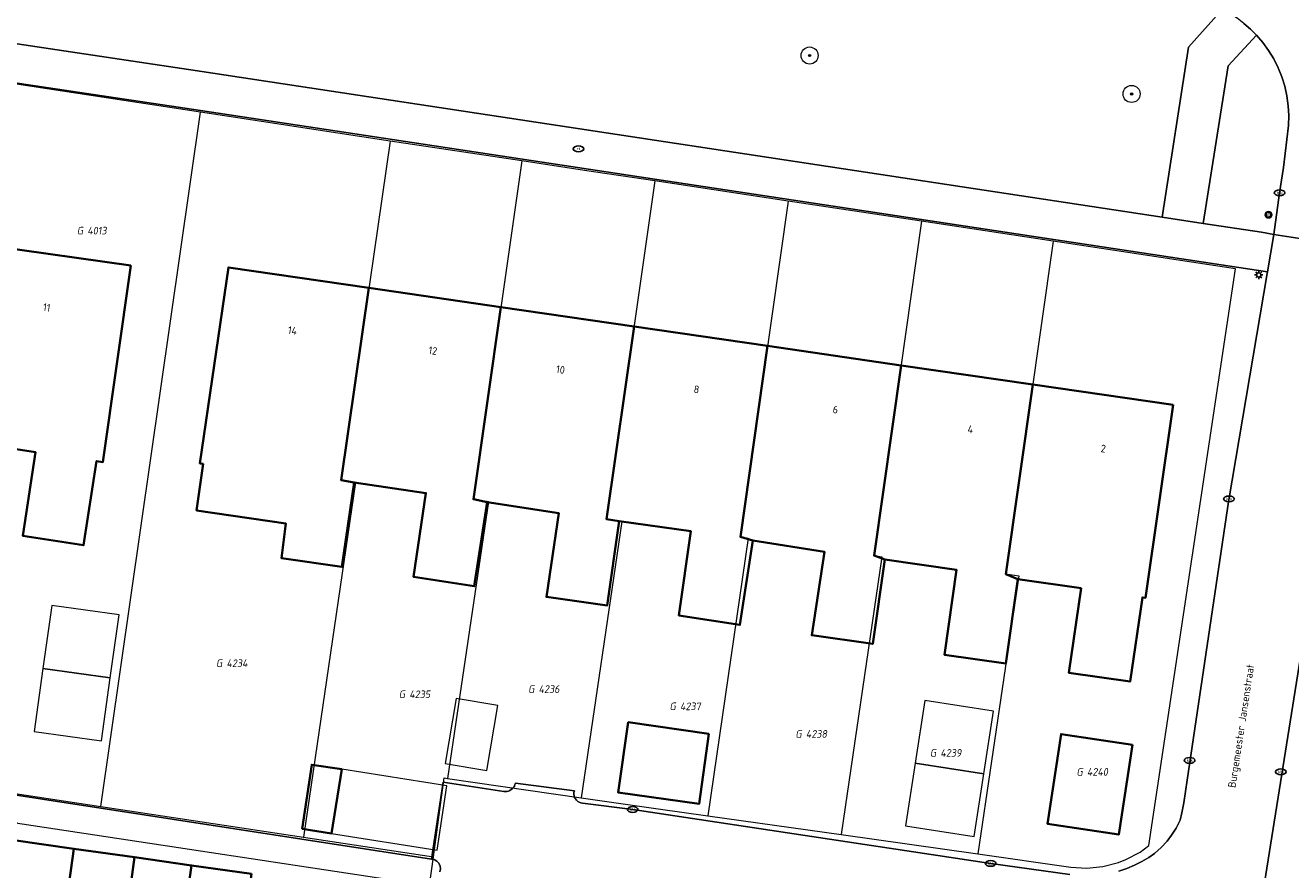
# Model space of a CAD drawing. Header units: metres. Extents: x 253395 to 254027, y 592765 to 593194.
# Tile 14 of 173: x 253451 to 253511, y 592853 to 592893. Entities that reach past the tile are written whole.
import ezdxf
from ezdxf.enums import TextEntityAlignment as Align
from ezdxf.lldxf.tags import DXFTag

# ---------------------------------------------------------------- set-up
doc = ezdxf.new("R2010")
doc.units = ezdxf.units.M
for name, color, linetype, lineweight in [('B-WE-GR-BOOM-S', 254, 'Continuous', 25), ('B-WE-IE-MEUBILAIR-S', 254, 'Continuous', 25), ('B-WE-KG-GRENS_PERCEEL-G', 254, 'KG-PERCEEL-SO', 18), ('B-WE-KG-GRENS_PERCEEL-S', 254, 'Continuous', 25), ('B-WE-OG-BEBOUWING-GV', 254, 'Continuous', 35), ('B-WE-OG-BEBOUWING-T18', 254, 'Continuous', 18), ('B-WE-OG-BEBOUWING_LUIFEL-GV', 254, 'Continuous', 18), ('B-WE-OG-BEBOUWING_OVERBOUWING-GV', 254, 'Continuous', 18), ('B-WE-OG-TERREIN_BEGROEID-GV', 254, 'Continuous', 18), ('B-WE-OG-TERREIN_ERF-GV', 254, 'Continuous', 18), ('B-WE-OG-TOPOGRAFIE-T18', 254, 'Continuous', 18), ('B-WE-VH-OPENVERHARDING-GV', 254, 'Continuous', 18)]:
    doc.layers.add(name, color=color, linetype=linetype, lineweight=lineweight)
doc.styles.add('NLCS-ISO', font='txt')
doc.styles.add('NLCS-ISO-M200-T18', font='txt', dxfattribs={"height": 0.36})
doc.styles.get("Standard").update_dxf_attribs({"font": 'simplex.shx'})
tags = doc.linetypes.add('KG-PERCEEL-SO', pattern='A,5.5,-2,["P",Standard,S=1.8,R=0,X=-0.5,Y=-0.9],-2,5.5,-2,[5,NLCS.SHX,S=0.75,R=0,X=0,Y=0],-2', length=19).pattern_tags.tags
tags[6] = DXFTag(74, 10)

# ---------------------------------------------------------------- blocks, each defined once
blk = doc.blocks.new('SIE-MEUBILAIR_BORD_VERKEER-SO')
blk.add_lwpolyline([(-0.5625, -0.5625), (0.5625, -0.5625), (0.5625, 0.5625), (-0.5625, 0.5625)], close=True)
at = {"style": 'NLCS-ISO'}
blk.add_text('vb', height=0.75, dxfattribs=at).set_placement((0, 0), align=Align.MIDDLE_CENTER)
blk = doc.blocks.new('SIE-MEUBILAIR_PAAL_VERKEERSBORD-SO')
blk.add_circle((0, 0), 0.75)
at = {"style": 'NLCS-ISO'}
blk.add_text('vb', height=0.75, dxfattribs=at).set_placement((0, 0.07), align=Align.MIDDLE_CENTER)
blk = doc.blocks.new('SIE-MEUBILAIR_PAAL_LICHTMAST-SO')
for points in [[(-0.62, 0), (-1, 0)], [(-0.71, 0.71), (-0.44, 0.44)], [(0, 1), (0, 0.62)], [(0.44, 0.44), (0.71, 0.71)], [(1, 0), (0.62, 0)], [(-0.71, -0.71), (-0.44, -0.44)], [(0, -0.62), (0, -1)], [(0.44, -0.44), (0.71, -0.71)]]:
    blk.add_lwpolyline(points)
blk.add_circle((0, 0), 0.5)
blk = doc.blocks.new('SIE-MEUBILAIR_PUT_RIOOLPUT-SO')
blk.add_ellipse((0, 0), major_axis=(1.25, 0), ratio=0.54)
at = {"style": 'NLCS-ISO'}
blk.add_text('ri', height=0.75, dxfattribs=at).set_placement((-0.04, 0.07), align=Align.MIDDLE_CENTER)
blk = doc.blocks.new('SIE-MEUBILAIR_PUT_KOLK-SO')
blk.add_ellipse((0, 0), major_axis=(1.25, 0), ratio=0.54)
at = {"style": 'NLCS-ISO'}
blk.add_text('klk', height=0.75, dxfattribs=at).set_placement((0.03, 0), align=Align.MIDDLE_CENTER)
blk = doc.blocks.new('SGR-BOOM_GBKN-SO')
at = {"linetype": 'ByBlock', "lineweight": 18}
h = blk.add_hatch(color=0, dxfattribs=at)
h.dxf.hatch_style = 1
edge = h.paths.add_edge_path()
edge.add_arc((0, 0), 0.25, 0, 360)
at = {"color": 0, "linetype": 'ByBlock', "lineweight": 18}
for radius in [2, 0.25]:
    blk.add_circle((0, 0), radius, dxfattribs=at)
at = {"color": 0, "linetype": 'ByBlock', "lineweight": 18, "style": 'NLCS-ISO'}
blk.add_attdef('SOORT', (2.5, 0), '', height=1.5, dxfattribs=at)
blk = doc.blocks.new('SKG-PERCEELNUMMER-SO')
at = {"style": 'NLCS-ISO', "oblique": 10, "flags": 1}
for tag, p in [('GEMEENTECODE', (0, 2.55)), ('PERCEELGROOTTE', (0, -2.45))]:
    blk.add_attdef(tag, text='', height=1.8, dxfattribs=at).set_placement(p, align=Align.MIDDLE_CENTER)
at = {"style": 'NLCS-ISO', "oblique": 10}
blk.add_attdef('SECTIE', text='', height=1.8, dxfattribs=at).set_placement((-0.5, 0), align=Align.MIDDLE_RIGHT)
blk.add_attdef('PERCEELNUMMER', text='', height=1.8, dxfattribs=at).set_placement((0.5, 0), align=Align.MIDDLE_LEFT)

msp = doc.modelspace()

# ---------------------------------------------------------------- linework, layer by layer
at = {"layer": 'B-WE-KG-GRENS_PERCEEL-G'}
for points in [[(253459.417, 592888.604), (253450.781, 592889.922)], [(253454.749, 592855.995), (253459.417, 592888.604)], [(253468.323, 592887.246), (253459.417, 592888.604)], [(253468.323, 592887.246), (253466.028, 592871.327), (253466.703, 592871.228), (253464.253, 592854.559)], [(253474.519, 592886.323), (253468.323, 592887.246)], [(253474.519, 592886.323), (253472.243, 592870.43), (253472.944, 592870.327), (253471.025, 592857.311)], [(253480.758, 592885.372), (253477.46, 592885.855), (253474.519, 592886.323)], [(253480.758, 592885.372), (253478.494, 592869.492), (253479.215, 592869.386), (253477.302, 592856.411)], [(253487.026, 592884.424), (253480.758, 592885.372)], [(253487.026, 592884.424), (253484.779, 592868.658), (253485.15, 592868.604), (253483.244, 592855.571)], [(253493.291, 592883.478), (253487.026, 592884.424)], [(253493.291, 592883.478), (253491.058, 592867.781), (253491.417, 592867.728), (253489.504, 592854.687)], [(253499.474, 592882.543), (253493.291, 592883.478)], [(253499.474, 592882.543), (253497.238, 592866.919), (253497.853, 592866.829), (253495.929, 592853.778)], [(253503.554, 592853.86), (253503.957, 592854.163), (253508.027, 592881.25), (253499.474, 592882.543)], [(253412.454, 592861.02), (253470.183, 592852.297)], [(253446.472, 592857.246), (253454.749, 592855.995)], [(253470.365, 592853.635), (253470.863, 592857.355), (253471.025, 592857.311)], [(253471.025, 592857.311), (253477.302, 592856.411)], [(253454.749, 592855.995), (253464.253, 592854.559)], [(253477.302, 592856.411), (253480.921, 592855.899)], [(253480.921, 592855.899), (253483.244, 592855.571)], [(253483.244, 592855.571), (253489.504, 592854.687)], [(253464.253, 592854.559), (253470.365, 592853.635)], [(253489.504, 592854.687), (253495.929, 592853.778)], [(253470.183, 592852.297), (253470.365, 592853.635)], [(253495.929, 592853.778), (253500.294, 592853.161)], [(253502.886, 592853.508), (253503.554, 592853.86)], [(253500.294, 592853.161), (253501.048, 592853.114), (253501.801, 592853.185)], [(253501.801, 592853.185), (253502.533, 592853.372), (253502.886, 592853.508)]]:
    msp.add_lwpolyline(points, dxfattribs=at)
at = {"layer": 'B-WE-OG-BEBOUWING-GV'}
for points in [[(253456.148, 592881.395), (253449.702, 592882.313), (253448.313, 592873.147), (253451.674, 592872.637), (253451.081, 592868.705), (253453.932, 592868.267), (253454.54, 592872.22), (253454.837, 592872.175)], [(253467.328, 592880.352), (253460.736, 592881.312), (253459.397, 592872.108), (253459.546, 592872.087), (253459.239, 592869.9), (253463.437, 592869.281), (253463.219, 592867.666), (253466.063, 592867.25), (253466.642, 592871.208), (253466.028, 592871.327)], [(253473.521, 592879.451), (253467.328, 592880.352), (253466.028, 592871.327), (253466.642, 592871.208), (253470.006, 592870.715), (253469.429, 592866.778), (253472.28, 592866.34), (253472.887, 592870.293), (253472.243, 592870.43)], [(253479.79, 592878.539), (253473.521, 592879.451), (253472.243, 592870.43), (253472.887, 592870.293), (253476.248, 592869.777), (253475.67, 592865.845), (253478.528, 592865.444), (253479.084, 592869.405), (253478.494, 592869.492)], [(253486.058, 592877.627), (253479.79, 592878.539), (253478.494, 592869.492), (253479.084, 592869.405), (253482.451, 592868.932), (253481.895, 592864.971), (253484.755, 592864.53), (253485.364, 592868.484), (253484.779, 592868.658)], [(253492.329, 592876.714), (253486.058, 592877.627), (253484.779, 592868.658), (253485.364, 592868.484), (253488.724, 592867.966), (253488.13, 592864.039), (253490.996, 592863.632), (253491.558, 592867.592), (253491.058, 592867.781)], [(253498.511, 592875.814), (253492.329, 592876.714), (253491.058, 592867.781), (253491.558, 592867.592), (253494.924, 592867.114), (253494.368, 592863.121), (253497.245, 592862.712), (253497.809, 592866.672), (253497.25, 592866.907)], [(253505.098, 592874.856), (253498.511, 592875.814), (253497.25, 592866.907), (253497.809, 592866.672), (253500.779, 592866.25), (253500.202, 592862.282), (253503.08, 592861.863), (253503.656, 592865.821), (253503.805, 592865.799)], [(253483.302, 592859.421), (253479.511, 592859.955), (253479.046, 592856.654), (253482.838, 592856.12)], [(253503.187, 592858.892), (253499.839, 592859.399), (253499.201, 592855.192), (253502.549, 592854.684)], [(253466.058, 592857.758), (253464.648, 592857.96), (253464.203, 592854.96), (253465.579, 592854.735)], [(253453.479, 592854.018), (253450.657, 592854.418), (253449.905, 592849.112), (253452.74, 592848.711)], [(253456.315, 592853.617), (253453.479, 592854.018), (253452.74, 592848.711), (253455.595, 592848.306)], [(253459.004, 592853.236), (253456.315, 592853.617), (253455.595, 592848.306), (253458.252, 592847.929)], [(253461.82, 592852.837), (253459.004, 592853.236), (253458.252, 592847.929), (253461.12, 592847.523)]]:
    msp.add_lwpolyline(points, close=True, dxfattribs=at)
at = {"layer": 'B-WE-OG-BEBOUWING_LUIFEL-GV'}
for points in [[(253455.6, 592865.002), (253452.434, 592865.444), (253452.021, 592862.485), (253455.186, 592862.043)], [(253496.667, 592860.477), (253493.442, 592860.974), (253492.988, 592858.034), (253496.213, 592857.536)], [(253470.994, 592856.975), (253466.058, 592857.758), (253465.579, 592854.735), (253470.531, 592853.949)]]:
    msp.add_lwpolyline(points, close=True, dxfattribs=at)
at = {"layer": 'B-WE-OG-BEBOUWING_OVERBOUWING-GV'}
for points in [[(253455.186, 592862.043), (253452.021, 592862.485), (253451.608, 592859.526), (253454.773, 592859.084)], [(253473.39, 592860.748), (253471.433, 592861.078), (253470.916, 592858.017), (253472.873, 592857.687)], [(253496.213, 592857.536), (253492.988, 592858.034), (253492.534, 592855.093), (253495.759, 592854.595)]]:
    msp.add_lwpolyline(points, close=True, dxfattribs=at)
at = {"layer": 'B-WE-OG-TERREIN_BEGROEID-GV'}
msp.add_lwpolyline([(253440.763, 592893.317), (253459.479, 592890.504), (253504.592, 592883.671), (253505.822, 592891.649), (253507.413, 592893.429), (253507.144, 592893.555), (253506.869, 592893.668), (253506.588, 592893.766), (253506.302, 592893.85), (253506.013, 592893.918), (253493.84, 592895.341), (253474.359, 592897.661), (253464.628, 592898.84), (253463.152, 592899.058), (253461.681, 592899.31), (253460.217, 592899.596), (253458.759, 592899.917), (253457.31, 592900.272), (253455.869, 592900.661), (253454.438, 592901.083), (253453.017, 592901.539), (253451.608, 592902.028), (253450.21, 592902.55)], dxfattribs=at)
msp.add_lwpolyline([(253510.52, 592887.982), (253510.532, 592888.444), (253510.506, 592888.906), (253510.443, 592889.363), (253510.343, 592889.815), (253510.206, 592890.256), (253510.034, 592890.685), (253509.828, 592891.099), (253509.589, 592891.494), (253509.318, 592891.869), (253509.018, 592892.22), (253507.685, 592890.776), (253506.513, 592883.38), (253509.246, 592882.967), (253509.829, 592882.856), (253510.102, 592884.817), (253510.285, 592886.005)], close=True, dxfattribs=at)
at = {"layer": 'B-WE-OG-TERREIN_ERF-GV'}
for points in [[(253502.555, 592852.971), (253502.924, 592853.093), (253503.283, 592853.241), (253503.63, 592853.415), (253503.964, 592853.612), (253504.233, 592853.802), (253504.536, 592854.072), (253504.827, 592854.374), (253505.022, 592854.655), (253505.238, 592854.99), (253505.432, 592855.357), (253505.508, 592855.703), (253505.605, 592856.178), (253505.757, 592857.24), (253507.655, 592869.997), (253507.714, 592870.397), (253509.518, 592881.025), (253509.53, 592881.097), (253459.422, 592888.686), (253416.995, 592895.015)], [(253449.702, 592882.313), (253456.148, 592881.395), (253454.837, 592872.175), (253454.54, 592872.22), (253453.932, 592868.267), (253451.081, 592868.705), (253451.674, 592872.637), (253448.313, 592873.147)], [(253412.093, 592862.501), (253470.266, 592853.531), (253470.819, 592857.139), (253473.666, 592856.707), (253473.74, 592856.702), (253473.815, 592856.708), (253473.887, 592856.726), (253473.955, 592856.755), (253474.019, 592856.794), (253474.075, 592856.842), (253474.124, 592856.899), (253474.163, 592856.962), (253474.192, 592857.031), (253474.21, 592857.103), (253476.982, 592856.738), (253476.963, 592856.661), (253476.959, 592856.581), (253476.969, 592856.503), (253476.993, 592856.427), (253477.03, 592856.356), (253477.079, 592856.294), (253477.139, 592856.242), (253477.208, 592856.201), (253477.282, 592856.173), (253477.36, 592856.159), (253479.723, 592855.859), (253496.536, 592853.328), (253500.249, 592852.806)]]:
    msp.add_lwpolyline(points, dxfattribs=at)
for points in [[(253459.239, 592869.9), (253459.546, 592872.087), (253459.397, 592872.108), (253460.736, 592881.312), (253467.328, 592880.352), (253473.521, 592879.451), (253479.79, 592878.539), (253486.058, 592877.627), (253492.329, 592876.714), (253498.511, 592875.814), (253505.098, 592874.856), (253503.805, 592865.799), (253503.656, 592865.821), (253503.08, 592861.863), (253500.202, 592862.282), (253500.779, 592866.25), (253497.809, 592866.672), (253497.245, 592862.712), (253494.368, 592863.121), (253494.924, 592867.114), (253491.558, 592867.592), (253490.996, 592863.632), (253488.13, 592864.039), (253488.724, 592867.966), (253485.364, 592868.484), (253484.755, 592864.53), (253481.895, 592864.971), (253482.451, 592868.932), (253479.084, 592869.405), (253478.528, 592865.444), (253475.67, 592865.845), (253476.248, 592869.777), (253472.887, 592870.293), (253472.28, 592866.34), (253469.429, 592866.778), (253470.006, 592870.715), (253466.642, 592871.208), (253466.063, 592867.25), (253463.219, 592867.666), (253463.437, 592869.281)], [(253479.511, 592859.955), (253483.302, 592859.421), (253482.838, 592856.12), (253479.046, 592856.654)], [(253499.839, 592859.399), (253503.187, 592858.892), (253502.549, 592854.684), (253499.201, 592855.192)], [(253466.058, 592857.758), (253465.579, 592854.735), (253464.203, 592854.96), (253464.648, 592857.96)]]:
    msp.add_lwpolyline(points, close=True, dxfattribs=at)
at = {"layer": 'B-WE-VH-OPENVERHARDING-GV'}
for points in [[(253459.479, 592890.504), (253440.763, 592893.317), (253438.865, 592893.602), (253413.351, 592897.437), (253412.944, 592896.503), (253412.712, 592895.662), (253415.19, 592895.312), (253416.995, 592895.015), (253459.422, 592888.686), (253509.53, 592881.097), (253509.829, 592882.856), (253509.246, 592882.967), (253506.513, 592883.38), (253504.592, 592883.671)], [(253507.685, 592890.776), (253509.018, 592892.22), (253508.733, 592892.506), (253508.428, 592892.772), (253508.106, 592893.015), (253507.767, 592893.234), (253507.413, 592893.429), (253505.822, 592891.649), (253504.592, 592883.671), (253506.513, 592883.38)], [(253517.807, 592872.626), (253518.133, 592874.779), (253513.372, 592875.532), (253513.084, 592875.578), (253508.64, 592847.71), (253511.113, 592847.345), (253513.922, 592846.93)]]:
    msp.add_lwpolyline(points, close=True, dxfattribs=at)
for points in [[(253508.428, 592892.772), (253508.733, 592892.506), (253509.018, 592892.22), (253509.318, 592891.869), (253509.589, 592891.494), (253509.828, 592891.099), (253510.034, 592890.685), (253510.206, 592890.256), (253510.343, 592889.815), (253510.443, 592889.363), (253510.506, 592888.906), (253510.532, 592888.444), (253510.52, 592887.982), (253510.285, 592886.005), (253510.102, 592884.817), (253509.829, 592882.856), (253514.307, 592882.17)], [(253514.307, 592882.17), (253509.829, 592882.856), (253509.53, 592881.097), (253509.518, 592881.025), (253507.714, 592870.397), (253507.655, 592869.997), (253505.757, 592857.24), (253505.605, 592856.178), (253505.508, 592855.703), (253505.432, 592855.357), (253505.238, 592854.99), (253505.022, 592854.655), (253504.827, 592854.374), (253504.536, 592854.072), (253504.233, 592853.802), (253503.964, 592853.612), (253503.63, 592853.415), (253503.283, 592853.241), (253502.924, 592853.093), (253502.555, 592852.971)], [(253508.64, 592847.71), (253513.084, 592875.578)], [(253470.665, 592852.931), (253470.695, 592853.068), (253470.68, 592853.207), (253470.622, 592853.335), (253470.527, 592853.438), (253470.404, 592853.506), (253470.266, 592853.531), (253412.093, 592862.501), (253411.908, 592861.28), (253450.776, 592855.264), (253450.657, 592854.418), (253453.479, 592854.018), (253456.315, 592853.617), (253459.004, 592853.236), (253461.82, 592852.837)], [(253500.249, 592852.806), (253496.536, 592853.328), (253479.723, 592855.859), (253477.36, 592856.159), (253477.282, 592856.173), (253477.208, 592856.201), (253477.139, 592856.242), (253477.079, 592856.294), (253477.03, 592856.356), (253476.993, 592856.427), (253476.969, 592856.503), (253476.959, 592856.581), (253476.963, 592856.661), (253476.982, 592856.738), (253474.21, 592857.103), (253474.192, 592857.031), (253474.163, 592856.962), (253474.124, 592856.899), (253474.075, 592856.842), (253474.019, 592856.794), (253473.955, 592856.755), (253473.887, 592856.726), (253473.815, 592856.708), (253473.74, 592856.702), (253473.666, 592856.707), (253470.819, 592857.139), (253470.266, 592853.531), (253470.404, 592853.506), (253470.527, 592853.438), (253470.622, 592853.335), (253470.68, 592853.207), (253470.695, 592853.068), (253470.665, 592852.931)]]:
    msp.add_lwpolyline(points, dxfattribs=at)

# ---------------------------------------------------------------- block references
at = {"layer": 'B-WE-GR-BOOM-S', "xscale": 0.2, "yscale": 0.2, "zscale": 0.2}
for p in [(253488.031, 592891.261), (253503.153, 592889.455)]:
    msp.add_blockref('SGR-BOOM_GBKN-SO', p, dxfattribs=at)
at = {"layer": 'B-WE-IE-MEUBILAIR-S', "xscale": 0.2, "yscale": 0.2, "zscale": 0.2}
for name, p in [('SIE-MEUBILAIR_PUT_RIOOLPUT-SO', (253477.173, 592886.878)), ('SIE-MEUBILAIR_PUT_KOLK-SO', (253510.102, 592884.817)), ('SIE-MEUBILAIR_PAAL_VERKEERSBORD-SO', (253509.581, 592883.785)), ('SIE-MEUBILAIR_BORD_VERKEER-SO', (253509.581, 592883.785)), ('SIE-MEUBILAIR_PAAL_LICHTMAST-SO', (253509.122, 592880.959)), ('SIE-MEUBILAIR_PUT_KOLK-SO', (253507.725, 592870.442)), ('SIE-MEUBILAIR_PUT_KOLK-SO', (253505.876, 592858.168)), ('SIE-MEUBILAIR_PUT_KOLK-SO', (253510.159, 592857.631)), ('SIE-MEUBILAIR_PUT_KOLK-SO', (253479.723, 592855.859)), ('SIE-MEUBILAIR_PUT_KOLK-SO', (253496.536, 592853.328))]:
    msp.add_blockref(name, p, dxfattribs=at)
at = {"layer": 'B-WE-KG-GRENS_PERCEEL-S', "xscale": 0.2, "yscale": 0.2, "zscale": 0.2}
for p, values in [((253454.006, 592883.037), {'PERCEELNUMMER': '4013', 'SECTIE': 'G'}), ((253460.543, 592862.728), {'PERCEELNUMMER': '4234', 'SECTIE': 'G'}), ((253469.127, 592861.27), {'PERCEELNUMMER': '4235', 'SECTIE': 'G'}), ((253475.201, 592861.513), {'PERCEELNUMMER': '4236', 'SECTIE': 'G'}), ((253481.842, 592860.704), {'PERCEELNUMMER': '4237', 'SECTIE': 'G'}), ((253487.753, 592859.408), {'PERCEELNUMMER': '4238', 'SECTIE': 'G'}), ((253494.07, 592858.517), {'PERCEELNUMMER': '4239', 'SECTIE': 'G'}), ((253500.954, 592857.626), {'PERCEELNUMMER': '4240', 'SECTIE': 'G'})]:
    msp.add_blockref('SKG-PERCEELNUMMER-SO', p, dxfattribs=at).add_auto_attribs(values)

# ---------------------------------------------------------------- texts
at = {"layer": 'B-WE-OG-BEBOUWING-T18', "style": 'NLCS-ISO-M200-T18'}
for s, rotation, p in [('11', 351.9, (253452.201, 592879.432)), ('14', 351.7, (253463.744, 592878.348)), ('12', 350.9, (253470.337, 592877.402)), ('10', 351.7, (253476.33, 592876.516)), ('8', 351.7, (253482.719, 592875.586)), ('6', 351.7, (253489.245, 592874.637)), ('4', 351.7, (253495.584, 592873.713)), ('2', 351.7, (253501.823, 592872.806))]:
    msp.add_text(s, height=0.36, rotation=rotation, dxfattribs=at).set_placement(p, align=Align.MIDDLE)
at = {"layer": 'B-WE-OG-TOPOGRAFIE-T18', "style": 'NLCS-ISO-M200-T18'}
msp.add_text('Burgemeester Jansenstraat', height=0.36, rotation=81.3, dxfattribs=at).set_placement((253508.347, 592859.773), align=Align.MIDDLE)

doc.saveas('drawing.dxf')
